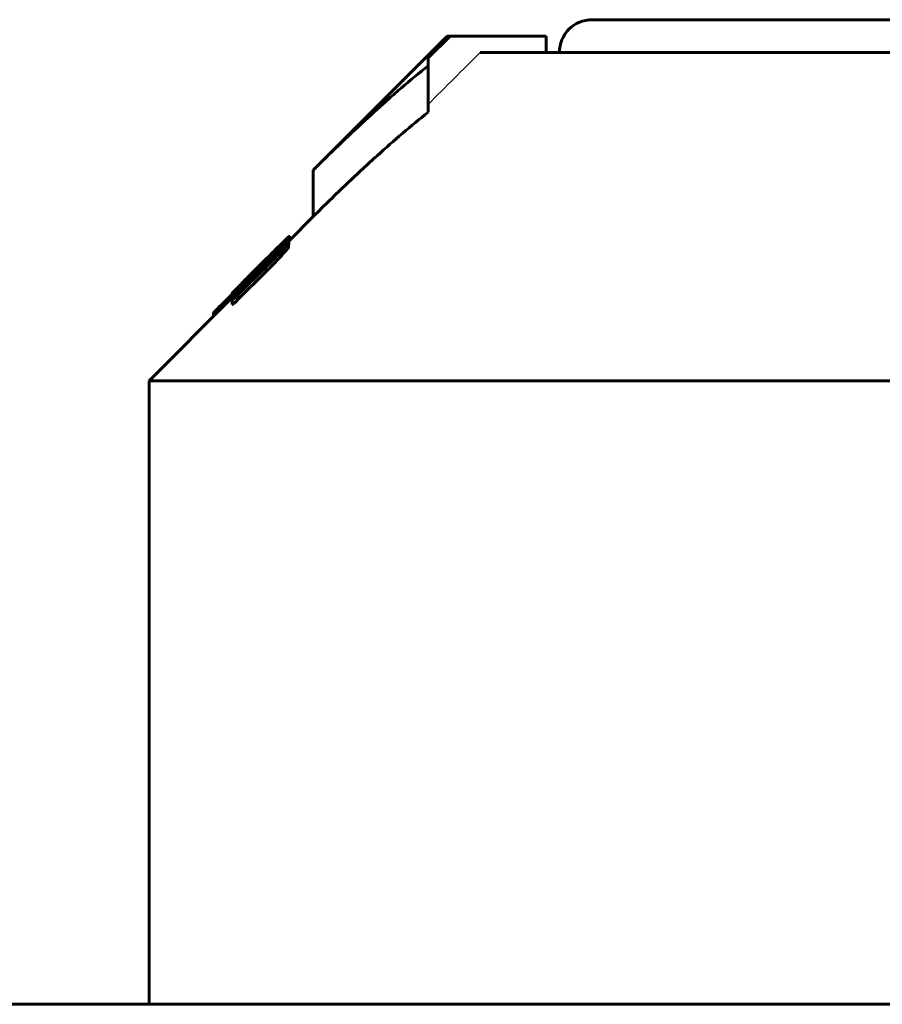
# Model space of a CAD drawing. Header units: millimetres. Extents: x -197 to 407, y -97 to 107.
# Tile 4 of 16: x -31 to -5, y 75 to 105. Entities that reach past the tile are written whole.
import ezdxf

# ---------------------------------------------------------------- set-up
doc = ezdxf.new("R2010")
doc.units = ezdxf.units.MM
doc.linetypes.add('K5LT-1', pattern=[0])
doc.linetypes.add('K5LT_BASIC', pattern=[0])
doc.layers.add('Системный слой (1)', color=7, linetype='Continuous', true_color=0x6c6c6c)

# ---------------------------------------------------------------- blocks, each defined once
blk = doc.blocks.new('U0')
at = {"layer": 'Системный слой (1)', "color": 150, "linetype": 'K5LT_BASIC', "lineweight": 60, "true_color": 0x0080ff}
for p, q in [((-23.251, 98.441), (-23.246, 98.447)), ((-23.246, 98.447), (-23.244, 98.451)), ((-23.244, 98.451), (-23.243, 98.453))]:
    blk.add_line(p, q, dxfattribs=at)
blk = doc.blocks.new('U2')
at = {"layer": 'Системный слой (1)', "color": 150, "linetype": 'K5LT_BASIC', "lineweight": 60, "true_color": 0x0080ff}
for p, q in [((-24.969, 96.822), (-24.969, 96.821)), ((-24.969, 96.821), (-24.968, 96.821)), ((-24.968, 96.821), (-24.967, 96.821))]:
    blk.add_line(p, q, dxfattribs=at)
blk = doc.blocks.new('U5')
at = {"layer": 'Системный слой (1)', "color": 150, "linetype": 'K5LT_BASIC', "lineweight": 60, "true_color": 0x0080ff}
for p, q in [((-23.243, 98.54), (-23.238, 98.545)), ((-23.238, 98.545), (-23.235, 98.549)), ((-23.235, 98.549), (-23.234, 98.551))]:
    blk.add_line(p, q, dxfattribs=at)
blk = doc.blocks.new('U9')
at = {"layer": 'Системный слой (1)', "color": 150, "linetype": 'K5LT_BASIC', "lineweight": 60, "true_color": 0x0080ff}
for p, q in [((-23.234, 98.573), (-22.5, 99.308)), ((-27.5, 94.308), (-24.969, 96.839))]:
    blk.add_line(p, q, dxfattribs=at)
blk = doc.blocks.new('U13')
at = {"layer": 'Системный слой (1)', "color": 150, "linetype": 'K5LT_BASIC', "lineweight": 60, "true_color": 0x0080ff}
for p, q in [((-14, 105.308), (0, 105.308)), ((0, 105.308), (14, 105.308))]:
    blk.add_line(p, q, dxfattribs=at)

msp = doc.modelspace()

# ---------------------------------------------------------------- linework, layer by layer
at = {"layer": 'Системный слой (1)', "color": 150, "linetype": 'K5LT_BASIC', "lineweight": 60, "true_color": 0x0080ff}
for p, q in [((-22.5, 100.722), (-18.414, 104.808)), ((-18.331, 104.808), (-19, 104.142)), ((-18.414, 104.808), (-18.331, 104.808)), ((-15.401, 104.808), (-18.331, 104.808)), ((-15.401, 104.308), (-15.401, 104.808)), ((-19, 104.142), (-19, 103.902)), ((-17.412, 104.308), (-1.75, 104.308)), ((-19, 102.488), (-19, 103.902)), ((-22.5, 99.308), (-22.5, 100.722)), ((-23.223, 98.585), (-23.223, 98.71)), ((-24.82, 97.041), (-23.398, 98.458)), ((-23.486, 98.459), (-23.486, 98.461)), ((-23.408, 98.448), (-23.408, 98.5)), ((-23.363, 98.461), (-23.373, 98.451)), ((-23.373, 98.451), (-23.373, 98.449)), ((-23.363, 98.457), (-23.363, 98.461)), ((-23.251, 98.535), (-23.251, 98.523)), ((-23.251, 98.382), (-23.251, 98.523)), ((-23.243, 98.601), (-23.243, 98.595)), ((-23.243, 98.453), (-23.243, 98.595)), ((-23.234, 98.694), (-23.234, 98.692)), ((-23.234, 98.551), (-23.234, 98.692)), ((-23.557, 98.375), (-23.557, 98.372)), ((-23.494, 98.083), (-23.494, 98.224)), ((-23.869, 97.957), (-24.785, 97.045)), ((-24.098, 97.851), (-24.498, 97.45)), ((-24.061, 97.888), (-24.192, 97.757)), ((-23.861, 98.031), (-24.071, 97.82)), ((-24.071, 97.787), (-24.071, 97.82)), ((-23.921, 98.028), (-24.061, 97.888)), ((-24.061, 97.887), (-24.061, 97.888)), ((-23.914, 98.028), (-23.922, 98.019)), ((-23.921, 98.027), (-23.921, 98.028)), ((-23.914, 98.028), (-23.871, 98.071)), ((-23.914, 97.999), (-23.914, 98.028)), ((-23.897, 98.015), (-23.914, 97.999)), ((-23.871, 98.042), (-23.871, 98.071)), ((-23.869, 97.885), (-23.869, 97.957)), ((-23.861, 97.997), (-23.861, 98.031)), ((-23.73, 98.025), (-23.73, 98.09)), ((-23.931, 97.777), (-24.794, 96.921)), ((-23.931, 97.636), (-24.794, 96.78)), ((-24.255, 97.688), (-24.263, 97.679)), ((-24.263, 97.596), (-24.263, 97.679)), ((-24.255, 97.605), (-24.255, 97.688)), ((-24.245, 97.614), (-24.245, 97.664)), ((-23.931, 97.636), (-23.931, 97.777)), ((-24.542, 97.356), (-24.559, 97.339)), ((-24.542, 97.318), (-24.542, 97.356)), ((-24.412, 97.497), (-24.412, 97.494)), ((-24.412, 97.448), (-24.412, 97.494)), ((-24.969, 96.948), (-25.282, 96.635)), ((-24.969, 96.822), (-24.969, 96.963)), ((-24.967, 96.966), (-24.967, 96.968)), ((-24.83, 97.031), (-24.83, 97.08)), ((-24.794, 96.966), (-24.602, 97.157)), ((-24.794, 96.78), (-24.794, 96.921)), ((-24.785, 96.975), (-24.785, 97.045)), ((-24.776, 97.169), (-24.776, 97.17)), ((-24.967, 96.879), (-24.967, 96.88)), ((-24.967, 96.773), (-24.967, 96.879)), ((-24.967, 96.632), (-24.967, 96.773)), ((-25.535, 96.273), (-25.535, 96.374)), ((-25.508, 96.3), (-25.508, 96.405)), ((-27.5, 94.308), (27.5, 94.308)), ((-27.5, 75.308), (-27.5, 94.308)), ((164.9, 75.308), (-164.9, 75.308))]:
    msp.add_line(p, q, dxfattribs=at)
msp.add_arc((-14, 104.308), 1, 90, 180, dxfattribs=at)
at = {"layer": 'Системный слой (1)', "color": 7, "linetype": 'K5LT-1'}
msp.add_open_spline([(-17.412, 104.308), (-17.677, 104.044), (-18.206, 103.518), (-18.735, 102.991), (-19, 102.727)], degree=3, dxfattribs=at)
at = {"layer": 'Системный слой (1)', "color": 150, "linetype": 'K5LT_BASIC', "lineweight": 60, "true_color": 0x0080ff}
for points, knots in [([(-19, 103.902), (-19.274, 103.683), (-19.671, 103.353), (-20.313, 102.795), (-20.954, 102.216), (-21.725, 101.488), (-22.245, 100.977), (-22.5, 100.722)], [0, 0, 0, 0, 1.81508, 2.656358, 4.345326, 6.201339, 8, 8, 8, 8]), ([(-19, 102.488), (-19.259, 102.28), (-19.78, 101.848), (-20.44, 101.268), (-21.007, 100.75), (-21.659, 100.137), (-22.161, 99.647), (-22.5, 99.308)], [0, 0, 0, 0, 1.718624, 3.482601, 4.481364, 5.607526, 8, 8, 8, 8]), ([(-23.486, 98.461), (-23.437, 98.509), (-23.375, 98.569), (-23.292, 98.65), (-23.25, 98.69), (-23.227, 98.709), (-23.223, 98.711), (-23.223, 98.71)], [0, 0, 0, 0, 2.949434, 3.837152, 6.180712, 6.877607, 8, 8, 8, 8]), ([(-23.357, 98.586), (-23.407, 98.537), (-23.516, 98.429), (-23.709, 98.239), (-23.905, 98.043), (-24.039, 97.909), (-24.098, 97.851)], [0, 0, 0, 0, 1.714319, 3.453285, 5.436312, 7, 7, 7, 7]), ([(-23.921, 98.028), (-23.873, 98.076), (-23.803, 98.145), (-23.711, 98.237), (-23.613, 98.335), (-23.537, 98.41), (-23.486, 98.461)], [0, 0, 0, 0, 2.25945, 3.280631, 4.391725, 7, 7, 7, 7]), ([(-23.861, 98.031), (-23.808, 98.085), (-23.726, 98.169), (-23.618, 98.28), (-23.517, 98.385), (-23.449, 98.457), (-23.408, 98.5)], [0, 0, 0, 0, 2.276395, 3.610217, 4.888004, 7, 7, 7, 7]), ([(-23.494, 98.224), (-23.446, 98.277), (-23.39, 98.34), (-23.331, 98.411), (-23.302, 98.446), (-23.273, 98.483), (-23.255, 98.51), (-23.251, 98.521), (-23.251, 98.523)], [0, 0, 0, 0, 3.672381, 4.408722, 5.558654, 6.621489, 8.031997, 9, 9, 9, 9]), ([(-23.408, 98.5), (-23.386, 98.524), (-23.347, 98.566), (-23.303, 98.614), (-23.277, 98.642), (-23.262, 98.659), (-23.249, 98.674), (-23.238, 98.687), (-23.234, 98.692), (-23.234, 98.692)], [0, 0, 0, 0, 2.957091, 5.189466, 6.349924, 7.159115, 7.871187, 9.03523, 10, 10, 10, 10]), ([(-23.243, 98.601), (-23.252, 98.593), (-23.268, 98.58), (-23.295, 98.557), (-23.318, 98.536), (-23.353, 98.503), (-23.381, 98.475), (-23.398, 98.458)], [0, 0, 0, 0, 2.307028, 3.276452, 4.427511, 5.72871, 8, 8, 8, 8]), ([(-23.251, 98.535), (-23.251, 98.536), (-23.252, 98.538), (-23.259, 98.536), (-23.27, 98.53), (-23.289, 98.517), (-23.321, 98.492), (-23.351, 98.468), (-23.373, 98.449)], [0, 0, 0, 0, 1.049406, 1.738489, 3.103142, 4.498633, 5.782473, 9, 9, 9, 9]), ([(-23.363, 98.461), (-23.349, 98.475), (-23.328, 98.498), (-23.3, 98.527), (-23.283, 98.546), (-23.27, 98.56), (-23.26, 98.571), (-23.251, 98.582), (-23.244, 98.591), (-23.243, 98.594), (-23.243, 98.595)], [0, 0, 0, 0, 2.950288, 4.604943, 6.064815, 7.043966, 7.923904, 8.734999, 10.165234, 11, 11, 11, 11]), ([(-23.234, 98.694), (-23.234, 98.696), (-23.237, 98.695), (-23.249, 98.686), (-23.28, 98.659), (-23.32, 98.621), (-23.357, 98.586)], [0, 0, 0, 0, 1.29032, 2.529615, 3.454015, 7, 7, 7, 7]), ([(-23.931, 97.777), (-23.854, 97.853), (-23.747, 97.96), (-23.602, 98.11), (-23.533, 98.183), (-23.494, 98.224)], [0, 0, 0, 0, 3.033381, 4.286932, 6, 6, 6, 6]), ([(-23.897, 98.015), (-23.867, 98.046), (-23.814, 98.1), (-23.754, 98.162), (-23.703, 98.214), (-23.662, 98.256), (-23.623, 98.298), (-23.597, 98.325), (-23.579, 98.345), (-23.568, 98.357), (-23.559, 98.368), (-23.557, 98.372), (-23.557, 98.372)], [0, 0, 0, 0, 2.670106, 4.654267, 5.497198, 7.427056, 8.610989, 9.741733, 10.503572, 11.317591, 11.88855, 13, 13, 13, 13]), ([(-23.557, 98.375), (-23.557, 98.375), (-23.558, 98.375), (-23.563, 98.371), (-23.569, 98.365), (-23.581, 98.355), (-23.599, 98.338), (-23.621, 98.316), (-23.647, 98.291), (-23.697, 98.242), (-23.773, 98.168), (-23.84, 98.102), (-23.871, 98.071)], [0, 0, 0, 0, 0.768219, 1.168998, 1.700468, 2.399577, 3.295775, 4.327403, 5.224202, 6.364405, 9.848374, 13, 13, 13, 13]), ([(-23.73, 98.09), (-23.702, 98.115), (-23.664, 98.147), (-23.623, 98.181), (-23.594, 98.203), (-23.576, 98.213), (-23.573, 98.211), (-23.573, 98.209)], [0, 0, 0, 0, 3.054164, 4.120416, 5.338974, 7.307691, 8, 8, 8, 8]), ([(-23.573, 98.209), (-23.573, 98.207), (-23.575, 98.203), (-23.582, 98.192), (-23.589, 98.182), (-23.601, 98.167), (-23.618, 98.146), (-23.649, 98.111), (-23.677, 98.081), (-23.696, 98.061)], [0, 0, 0, 0, 1.689548, 2.448138, 3.313648, 4.340396, 5.66233, 7.097526, 10, 10, 10, 10]), ([(-23.494, 98.083), (-23.446, 98.136), (-23.39, 98.199), (-23.331, 98.269), (-23.302, 98.304), (-23.273, 98.342), (-23.255, 98.369), (-23.251, 98.379), (-23.251, 98.382)], [0, 0, 0, 0, 3.672381, 4.408722, 5.558654, 6.621489, 8.031997, 9, 9, 9, 9]), ([(-23.696, 98.061), (-23.696, 98.061), (-23.696, 98.061), (-23.697, 98.059), (-23.699, 98.057), (-23.703, 98.054), (-23.708, 98.048), (-23.717, 98.038), (-23.733, 98.022), (-23.758, 97.997), (-23.793, 97.962), (-23.843, 97.912), (-23.914, 97.84), (-24.084, 97.672), (-24.316, 97.44), (-24.516, 97.242), (-24.602, 97.157)], [0, 0, 0, 0, 0.034273, 0.049888, 0.106137, 0.161253, 0.253624, 0.416746, 0.714332, 1.179356, 1.802191, 2.693705, 3.983562, 5.824232, 12.195166, 17, 17, 17, 17]), ([(-24.245, 97.664), (-24.245, 97.662), (-24.242, 97.662), (-24.228, 97.672), (-24.218, 97.68), (-24.208, 97.688), (-24.195, 97.701), (-24.173, 97.72), (-24.132, 97.759), (-24.095, 97.797), (-24.071, 97.82)], [0, 0, 0, 0, 2.835069, 4.087713, 4.608346, 5.305343, 6.070415, 6.852645, 8.318955, 11, 11, 11, 11]), ([(-23.931, 97.636), (-23.854, 97.711), (-23.747, 97.819), (-23.602, 97.968), (-23.533, 98.041), (-23.494, 98.083)], [0, 0, 0, 0, 3.033381, 4.286932, 6, 6, 6, 6]), ([(-23.922, 98.019), (-23.922, 98.018), (-23.922, 98.016), (-23.92, 98.013), (-23.918, 98.007), (-23.916, 98.002), (-23.914, 97.999)], [0, 0, 0, 0, 1.477293, 2.711176, 4.134968, 7, 7, 7, 7]), ([(-23.869, 97.957), (-23.857, 97.969), (-23.839, 97.987), (-23.814, 98.012), (-23.795, 98.03), (-23.776, 98.049), (-23.754, 98.069), (-23.739, 98.083), (-23.73, 98.09)], [0, 0, 0, 0, 2.285424, 3.375217, 4.683172, 5.882991, 6.97419, 9, 9, 9, 9]), ([(-24.776, 97.17), (-24.729, 97.217), (-24.658, 97.289), (-24.554, 97.394), (-24.462, 97.486), (-24.34, 97.609), (-24.248, 97.701), (-24.192, 97.757)], [0, 0, 0, 0, 2.055422, 3.084386, 4.413147, 5.813148, 8, 8, 8, 8]), ([(-24.263, 97.679), (-24.307, 97.635), (-24.386, 97.555), (-24.472, 97.468), (-24.531, 97.408), (-24.576, 97.362), (-24.613, 97.323), (-24.635, 97.3), (-24.646, 97.288), (-24.653, 97.279), (-24.655, 97.276), (-24.655, 97.275)], [0, 0, 0, 0, 3.172132, 5.530213, 6.301147, 7.744703, 9.222744, 9.937965, 10.600388, 11.164279, 12, 12, 12, 12]), ([(-24.498, 97.45), (-24.545, 97.402), (-24.636, 97.31), (-24.737, 97.208), (-24.817, 97.126), (-24.89, 97.052), (-24.947, 96.992), (-24.967, 96.968), (-24.969, 96.964), (-24.969, 96.963)], [0, 0, 0, 0, 2.2276, 4.270443, 5.016648, 6.514479, 8.47771, 9.42563, 10, 10, 10, 10]), ([(-24.83, 97.08), (-24.807, 97.102), (-24.768, 97.138), (-24.721, 97.182), (-24.668, 97.232), (-24.617, 97.281), (-24.571, 97.327), (-24.559, 97.339)], [0, 0, 0, 0, 2.41331, 3.82012, 4.392533, 7.026103, 8, 8, 8, 8]), ([(-24.489, 97.426), (-24.508, 97.408), (-24.538, 97.38), (-24.576, 97.344), (-24.604, 97.317), (-24.627, 97.297), (-24.642, 97.283), (-24.653, 97.275), (-24.655, 97.275), (-24.655, 97.275)], [0, 0, 0, 0, 2.067874, 3.370885, 4.746149, 6.05345, 7.330327, 8.420561, 10, 10, 10, 10]), ([(-24.542, 97.356), (-24.531, 97.368), (-24.511, 97.388), (-24.483, 97.416), (-24.46, 97.44), (-24.44, 97.462), (-24.426, 97.478), (-24.417, 97.488), (-24.413, 97.492), (-24.412, 97.494)], [0, 0, 0, 0, 2.05582, 3.482332, 5.12805, 6.668529, 7.997749, 9.09005, 10, 10, 10, 10]), ([(-24.412, 97.497), (-24.412, 97.497), (-24.413, 97.496), (-24.418, 97.493), (-24.423, 97.487), (-24.433, 97.479), (-24.454, 97.46), (-24.474, 97.44), (-24.489, 97.426)], [0, 0, 0, 0, 0.858286, 1.483936, 2.326556, 3.278915, 4.689302, 9, 9, 9, 9]), ([(-24.969, 96.963), (-24.969, 96.961), (-24.962, 96.964), (-24.932, 96.988), (-24.909, 97.008), (-24.877, 97.037), (-24.849, 97.062), (-24.83, 97.08)], [0, 0, 0, 0, 3.223676, 4.38707, 5.513132, 6.407033, 8, 8, 8, 8]), ([(-24.967, 96.968), (-24.967, 96.969), (-24.961, 96.978), (-24.937, 97.003), (-24.905, 97.038), (-24.852, 97.092), (-24.806, 97.14), (-24.776, 97.17)], [0, 0, 0, 0, 1.508274, 2.72384, 3.972171, 5.507485, 8, 8, 8, 8]), ([(-24.967, 96.879), (-24.967, 96.878), (-24.966, 96.878), (-24.961, 96.881), (-24.955, 96.885), (-24.945, 96.893), (-24.933, 96.903), (-24.918, 96.917), (-24.9, 96.934), (-24.875, 96.957), (-24.837, 96.994), (-24.805, 97.025), (-24.785, 97.045)], [0, 0, 0, 0, 1.245377, 2.031003, 2.859436, 3.687085, 4.537788, 5.51119, 6.638432, 7.854731, 9.688299, 13, 13, 13, 13]), ([(-24.794, 96.966), (-24.814, 96.945), (-24.844, 96.914), (-24.881, 96.876), (-24.904, 96.852), (-24.922, 96.831), (-24.937, 96.815), (-24.949, 96.801), (-24.957, 96.791), (-24.963, 96.783), (-24.966, 96.777), (-24.967, 96.774), (-24.967, 96.773)], [0, 0, 0, 0, 3.586294, 5.144897, 6.67202, 7.792945, 8.842935, 9.816646, 10.678119, 11.426191, 12.035079, 13, 13, 13, 13]), ([(-24.967, 96.773), (-24.964, 96.773), (-24.958, 96.776), (-24.943, 96.785), (-24.932, 96.794), (-24.917, 96.806), (-24.9, 96.82), (-24.881, 96.838), (-24.86, 96.857), (-24.831, 96.884), (-24.809, 96.906), (-24.794, 96.921)], [0, 0, 0, 0, 2.637822, 3.510993, 4.44259, 5.442402, 6.399083, 7.531316, 8.619049, 9.632217, 12, 12, 12, 12]), ([(-24.82, 97.041), (-24.828, 97.033), (-24.841, 97.02), (-24.86, 97.001), (-24.877, 96.983), (-24.902, 96.956), (-24.931, 96.926), (-24.95, 96.904), (-24.959, 96.894)], [0, 0, 0, 0, 1.332741, 2.050117, 3.168975, 4.375208, 6.730374, 9, 9, 9, 9]), ([(-25.508, 96.405), (-25.498, 96.416), (-25.481, 96.434), (-25.449, 96.467), (-25.401, 96.516), (-25.342, 96.575), (-25.297, 96.62), (-25.282, 96.635)], [0, 0, 0, 0, 1.437307, 2.175966, 3.494457, 6.437549, 8, 8, 8, 8]), ([(-24.959, 96.894), (-24.96, 96.892), (-24.962, 96.89), (-24.965, 96.887), (-24.966, 96.884), (-24.967, 96.882), (-24.967, 96.881), (-24.967, 96.88)], [0, 0, 0, 0, 1.362662, 2.449385, 3.982849, 5.47909, 8, 8, 8, 8]), ([(-24.967, 96.632), (-24.964, 96.632), (-24.958, 96.634), (-24.943, 96.644), (-24.932, 96.653), (-24.917, 96.664), (-24.9, 96.679), (-24.881, 96.696), (-24.86, 96.715), (-24.831, 96.743), (-24.809, 96.765), (-24.794, 96.78)], [0, 0, 0, 0, 2.637822, 3.510993, 4.44259, 5.442402, 6.399083, 7.531316, 8.619049, 9.632217, 12, 12, 12, 12]), ([(-25.535, 96.374), (-25.535, 96.375), (-25.534, 96.375), (-25.533, 96.376), (-25.532, 96.378), (-25.53, 96.381), (-25.525, 96.387), (-25.517, 96.395), (-25.511, 96.402), (-25.508, 96.405)], [0, 0, 0, 0, 0.687896, 1.202074, 1.930121, 2.855933, 4.15399, 7.761953, 10, 10, 10, 10])]:
    msp.add_open_spline(points, degree=3, knots=knots, dxfattribs=at)
msp.add_open_spline([(-24.245, 97.664), (-24.248, 97.676), (-24.251, 97.684), (-24.255, 97.688)], degree=3, dxfattribs=at)

# ---------------------------------------------------------------- block references
at = {"layer": 'Системный слой (1)'}
for name in ['U13', 'U9', 'U0', 'U5', 'U2']:
    msp.add_blockref(name, (0, 0), dxfattribs=at)

doc.saveas('drawing.dxf')
